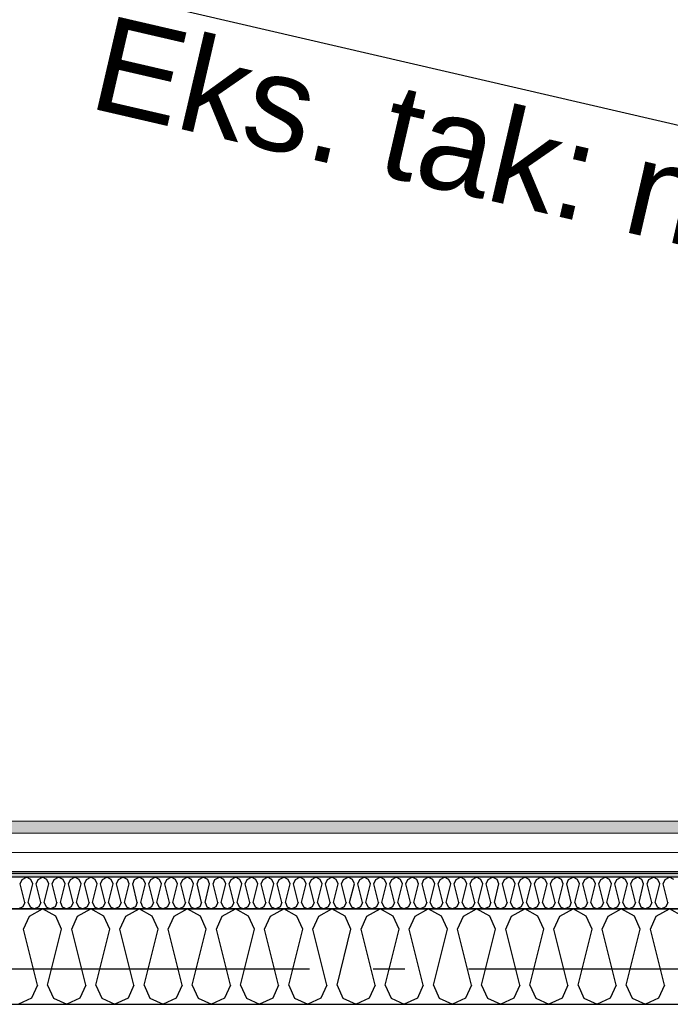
# Model space of a CAD drawing. Header units: millimetres. Extents: x -117798 to 93698, y -182207 to 252400.
# Tile 63 of 222: x -74967 to -73943, y -28272 to -26723. Entities that reach past the tile are written whole.
import ezdxf
from ezdxf.enums import TextEntityAlignment as Align

# ---------------------------------------------------------------- set-up
doc = ezdxf.new("R2010")
doc.units = ezdxf.units.MM
doc.header["$LTSCALE"] = 0.5
doc.header["$MEASUREMENT"] = 0
for name, pattern in [('Akselinje', [1500, 1000, -200, 100, -200]), ('Over snittplan', [260, 150, -50, 10, -50]), ('PLINE', [0])]:
    doc.linetypes.add(name, pattern=pattern)
for name, color, linetype in [('223- Bjelker', 7, 'Continuous'), ('232- Ikke-bærende yttervegger', 7, 'Continuous'), ('232- Ikke-bærende yttervegger (Skravur)', 7, 'Continuous'), ('235- Utvendig kledning og overflate (Skravur)(Nye konstruksjoner)', 7, 'Continuous'), ('256- Faste himlinger og overflatebehandling(Nye konstruksjoner)', 7, 'Continuous'), ('261- Primærkonstruksjon (tak)', 7, 'Continuous'), ('262- Taktekking(Nye konstruksjoner)', 7, 'Continuous'), ('82-- Modullinjer', 7, 'Continuous')]:
    doc.layers.add(name, color=color, linetype=linetype)
doc.layers.add('235- Utvendig kledning og overflate(Nye konstruksjoner)', color=7, linetype='Continuous', lineweight=0)
doc.styles.add('GENERATED_STYLE_1', font='arial.ttf')
doc.styles.add('GENERATED_STYLE_4', font='arial.ttf')

# ---------------------------------------------------------------- blocks, each defined once
blk = doc.blocks.new('*X80')
at = {"layer": '232- Ikke-bærende yttervegger (Skravur)', "linetype": 'PLINE'}
for p, q in [((-74951.2, -28133.5), (-74930.5, -28121.9)), ((-74909.8, -28133.5), (-74930.5, -28121.9)), ((-74875.3, -28133.5), (-74854.6, -28121.9)), ((-74833.9, -28133.5), (-74854.6, -28121.9)), ((-74799.5, -28133.5), (-74778.7, -28121.9)), ((-74758, -28133.5), (-74778.7, -28121.9)), ((-74723.6, -28133.5), (-74702.9, -28121.9)), ((-74682.1, -28133.5), (-74702.9, -28121.9)), ((-74647.7, -28133.5), (-74627, -28121.9)), ((-74606.3, -28133.5), (-74627, -28121.9)), ((-74571.8, -28133.5), (-74551.1, -28121.9)), ((-74530.4, -28133.5), (-74551.1, -28121.9)), ((-74495.9, -28133.5), (-74475.2, -28121.9)), ((-74454.5, -28133.5), (-74475.2, -28121.9)), ((-74420.1, -28133.5), (-74399.3, -28121.9)), ((-74378.6, -28133.5), (-74399.3, -28121.9)), ((-74344.2, -28133.5), (-74323.5, -28121.9)), ((-74302.7, -28133.5), (-74323.5, -28121.9)), ((-74268.3, -28133.5), (-74247.6, -28121.9)), ((-74226.9, -28133.5), (-74247.6, -28121.9)), ((-74192.4, -28133.5), (-74171.7, -28121.9)), ((-74151, -28133.5), (-74171.7, -28121.9)), ((-74116.5, -28133.5), (-74095.8, -28121.9)), ((-74075.1, -28133.5), (-74095.8, -28121.9)), ((-74040.7, -28133.5), (-74019.9, -28121.9)), ((-73999.2, -28133.5), (-74019.9, -28121.9)), ((-73964.8, -28133.5), (-73944.1, -28121.9)), ((-73923.3, -28133.5), (-73944.1, -28121.9)), ((-74960.5, -28153.8), (-74951.2, -28133.5)), ((-74900.5, -28153.8), (-74909.8, -28133.5)), ((-74884.6, -28153.8), (-74875.3, -28133.5)), ((-74824.6, -28153.8), (-74833.9, -28133.5)), ((-74808.7, -28153.8), (-74799.5, -28133.5)), ((-74748.8, -28153.8), (-74758, -28133.5)), ((-74732.8, -28153.8), (-74723.6, -28133.5)), ((-74672.9, -28153.8), (-74682.1, -28133.5)), ((-74656.9, -28153.8), (-74647.7, -28133.5)), ((-74597, -28153.8), (-74606.3, -28133.5)), ((-74581.1, -28153.8), (-74571.8, -28133.5)), ((-74521.1, -28153.8), (-74530.4, -28133.5)), ((-74505.2, -28153.8), (-74495.9, -28133.5)), ((-74445.2, -28153.8), (-74454.5, -28133.5)), ((-74429.3, -28153.8), (-74420.1, -28133.5)), ((-74369.4, -28153.8), (-74378.6, -28133.5)), ((-74353.4, -28153.8), (-74344.2, -28133.5)), ((-74293.5, -28153.8), (-74302.7, -28133.5)), ((-74277.5, -28153.8), (-74268.3, -28133.5)), ((-74217.6, -28153.8), (-74226.9, -28133.5)), ((-74201.7, -28153.8), (-74192.4, -28133.5)), ((-74141.7, -28153.8), (-74151, -28133.5)), ((-74125.8, -28153.8), (-74116.5, -28133.5)), ((-74065.9, -28153.8), (-74075.1, -28133.5)), ((-74049.9, -28153.8), (-74040.7, -28133.5)), ((-73990, -28153.8), (-73999.2, -28133.5)), ((-73974, -28153.8), (-73964.8, -28133.5)), ((-74938.5, -28241.8), (-74960.5, -28153.8)), ((-74922.5, -28241.8), (-74900.5, -28153.8)), ((-74862.6, -28241.8), (-74884.6, -28153.8)), ((-74846.6, -28241.8), (-74824.6, -28153.8)), ((-74786.7, -28241.8), (-74808.7, -28153.8)), ((-74770.8, -28241.8), (-74748.8, -28153.8)), ((-74710.8, -28241.8), (-74732.8, -28153.8)), ((-74694.9, -28241.8), (-74672.9, -28153.8)), ((-74634.9, -28241.8), (-74656.9, -28153.8)), ((-74619, -28241.8), (-74597, -28153.8)), ((-74559.1, -28241.8), (-74581.1, -28153.8)), ((-74543.1, -28241.8), (-74521.1, -28153.8)), ((-74483.2, -28241.8), (-74505.2, -28153.8)), ((-74467.2, -28241.8), (-74445.2, -28153.8)), ((-74407.3, -28241.8), (-74429.3, -28153.8)), ((-74391.4, -28241.8), (-74369.4, -28153.8)), ((-74331.4, -28241.8), (-74353.4, -28153.8)), ((-74315.5, -28241.8), (-74293.5, -28153.8)), ((-74255.5, -28241.8), (-74277.5, -28153.8)), ((-74239.6, -28241.8), (-74217.6, -28153.8)), ((-74179.7, -28241.8), (-74201.7, -28153.8)), ((-74163.7, -28241.8), (-74141.7, -28153.8)), ((-74103.8, -28241.8), (-74125.8, -28153.8)), ((-74087.8, -28241.8), (-74065.9, -28153.8)), ((-74027.9, -28241.8), (-74049.9, -28153.8)), ((-74012, -28241.8), (-73990, -28153.8)), ((-73952, -28241.8), (-73974, -28153.8)), ((-74938.5, -28241.8), (-74947.7, -28262.1)), ((-74922.5, -28241.8), (-74913.3, -28262.1)), ((-74862.6, -28241.8), (-74871.8, -28262.1)), ((-74846.6, -28241.8), (-74837.4, -28262.1)), ((-74786.7, -28241.8), (-74795.9, -28262.1)), ((-74770.8, -28241.8), (-74761.5, -28262.1)), ((-74710.8, -28241.8), (-74720.1, -28262.1)), ((-74694.9, -28241.8), (-74685.6, -28262.1)), ((-74634.9, -28241.8), (-74644.2, -28262.1)), ((-74619, -28241.8), (-74609.8, -28262.1)), ((-74559.1, -28241.8), (-74568.3, -28262.1)), ((-74543.1, -28241.8), (-74533.9, -28262.1)), ((-74483.2, -28241.8), (-74492.4, -28262.1)), ((-74467.2, -28241.8), (-74458, -28262.1)), ((-74407.3, -28241.8), (-74416.6, -28262.1)), ((-74391.4, -28241.8), (-74382.1, -28262.1)), ((-74331.4, -28241.8), (-74340.7, -28262.1)), ((-74315.5, -28241.8), (-74306.2, -28262.1)), ((-74255.5, -28241.8), (-74264.8, -28262.1)), ((-74239.6, -28241.8), (-74230.4, -28262.1)), ((-74179.7, -28241.8), (-74188.9, -28262.1)), ((-74163.7, -28241.8), (-74154.5, -28262.1)), ((-74103.8, -28241.8), (-74113, -28262.1)), ((-74087.8, -28241.8), (-74078.6, -28262.1)), ((-74027.9, -28241.8), (-74037.2, -28262.1)), ((-74012, -28241.8), (-74002.7, -28262.1)), ((-73952, -28241.8), (-73961.3, -28262.1)), ((-74947.7, -28262.1), (-74968.4, -28271.9)), ((-74913.3, -28262.1), (-74892.5, -28271.9)), ((-74871.8, -28262.1), (-74892.5, -28271.9)), ((-74837.4, -28262.1), (-74816.7, -28271.9)), ((-74795.9, -28262.1), (-74816.7, -28271.9)), ((-74761.5, -28262.1), (-74740.8, -28271.9)), ((-74720.1, -28262.1), (-74740.8, -28271.9)), ((-74685.6, -28262.1), (-74664.9, -28271.9)), ((-74644.2, -28262.1), (-74664.9, -28271.9)), ((-74609.8, -28262.1), (-74589, -28271.9)), ((-74568.3, -28262.1), (-74589, -28271.9)), ((-74533.9, -28262.1), (-74513.2, -28271.9)), ((-74492.4, -28262.1), (-74513.2, -28271.9)), ((-74458, -28262.1), (-74437.3, -28271.9)), ((-74416.6, -28262.1), (-74437.3, -28271.9)), ((-74382.1, -28262.1), (-74361.4, -28271.9)), ((-74340.7, -28262.1), (-74361.4, -28271.9)), ((-74306.2, -28262.1), (-74285.5, -28271.9)), ((-74264.8, -28262.1), (-74285.5, -28271.9)), ((-74230.4, -28262.1), (-74209.6, -28271.9)), ((-74188.9, -28262.1), (-74209.6, -28271.9)), ((-74154.5, -28262.1), (-74133.8, -28271.9)), ((-74113, -28262.1), (-74133.8, -28271.9)), ((-74078.6, -28262.1), (-74057.9, -28271.9)), ((-74037.2, -28262.1), (-74057.9, -28271.9)), ((-74002.7, -28262.1), (-73982, -28271.9)), ((-73961.3, -28262.1), (-73982, -28271.9))]:
    blk.add_line(p, q, dxfattribs=at)
blk = doc.blocks.new('*X410')
at = {"layer": '235- Utvendig kledning og overflate (Skravur)(Nye konstruksjoner)', "linetype": 'PLINE'}
for p, q in [((-74965.8, -28082.6), (-74962.7, -28075.8)), ((-74958.4, -28111.9), (-74965.8, -28082.6)), ((-74962.7, -28075.8), (-74955.8, -28071.9)), ((-74948.9, -28075.8), (-74955.8, -28071.9)), ((-74953.1, -28111.9), (-74945.8, -28082.6)), ((-74945.8, -28082.6), (-74948.9, -28075.8)), ((-74940.5, -28082.6), (-74937.4, -28075.8)), ((-74933.1, -28111.9), (-74940.5, -28082.6)), ((-74937.4, -28075.8), (-74930.5, -28071.9)), ((-74923.6, -28075.8), (-74930.5, -28071.9)), ((-74927.8, -28111.9), (-74920.5, -28082.6)), ((-74920.5, -28082.6), (-74923.6, -28075.8)), ((-74915.2, -28082.6), (-74912.1, -28075.8)), ((-74907.9, -28111.9), (-74915.2, -28082.6)), ((-74912.1, -28075.8), (-74905.2, -28071.9)), ((-74898.3, -28075.8), (-74905.2, -28071.9)), ((-74902.5, -28111.9), (-74895.2, -28082.6)), ((-74895.2, -28082.6), (-74898.3, -28075.8)), ((-74889.9, -28082.6), (-74886.8, -28075.8)), ((-74882.6, -28111.9), (-74889.9, -28082.6)), ((-74886.8, -28075.8), (-74879.9, -28071.9)), ((-74873, -28075.8), (-74879.9, -28071.9)), ((-74877.2, -28111.9), (-74869.9, -28082.6)), ((-74869.9, -28082.6), (-74873, -28075.8)), ((-74864.6, -28082.6), (-74861.5, -28075.8)), ((-74857.3, -28111.9), (-74864.6, -28082.6)), ((-74861.5, -28075.8), (-74854.6, -28071.9)), ((-74847.7, -28075.8), (-74854.6, -28071.9)), ((-74852, -28111.9), (-74844.6, -28082.6)), ((-74844.6, -28082.6), (-74847.7, -28075.8)), ((-74839.3, -28082.6), (-74836.2, -28075.8)), ((-74832, -28111.9), (-74839.3, -28082.6)), ((-74836.2, -28075.8), (-74829.3, -28071.9)), ((-74822.4, -28075.8), (-74829.3, -28071.9)), ((-74826.7, -28111.9), (-74819.3, -28082.6)), ((-74819.3, -28082.6), (-74822.4, -28075.8)), ((-74814, -28082.6), (-74810.9, -28075.8)), ((-74806.7, -28111.9), (-74814, -28082.6)), ((-74810.9, -28075.8), (-74804, -28071.9)), ((-74797.1, -28075.8), (-74804, -28071.9)), ((-74801.4, -28111.9), (-74794, -28082.6)), ((-74794, -28082.6), (-74797.1, -28075.8)), ((-74788.7, -28082.6), (-74785.6, -28075.8)), ((-74781.4, -28111.9), (-74788.7, -28082.6)), ((-74785.6, -28075.8), (-74778.7, -28071.9)), ((-74771.8, -28075.8), (-74778.7, -28071.9)), ((-74776.1, -28111.9), (-74768.7, -28082.6)), ((-74768.7, -28082.6), (-74771.8, -28075.8)), ((-74763.4, -28082.6), (-74760.3, -28075.8)), ((-74756.1, -28111.9), (-74763.4, -28082.6)), ((-74760.3, -28075.8), (-74753.4, -28071.9)), ((-74746.5, -28075.8), (-74753.4, -28071.9)), ((-74750.8, -28111.9), (-74743.4, -28082.6)), ((-74743.4, -28082.6), (-74746.5, -28075.8)), ((-74738.1, -28082.6), (-74735.1, -28075.8)), ((-74730.8, -28111.9), (-74738.1, -28082.6)), ((-74735.1, -28075.8), (-74728.1, -28071.9)), ((-74721.2, -28075.8), (-74728.1, -28071.9)), ((-74725.5, -28111.9), (-74718.2, -28082.6)), ((-74718.2, -28082.6), (-74721.2, -28075.8)), ((-74712.8, -28082.6), (-74709.8, -28075.8)), ((-74705.5, -28111.9), (-74712.8, -28082.6)), ((-74709.8, -28075.8), (-74702.9, -28071.9)), ((-74695.9, -28075.8), (-74702.9, -28071.9)), ((-74700.2, -28111.9), (-74692.9, -28082.6)), ((-74692.9, -28082.6), (-74695.9, -28075.8)), ((-74687.5, -28082.6), (-74684.5, -28075.8)), ((-74680.2, -28111.9), (-74687.5, -28082.6)), ((-74684.5, -28075.8), (-74677.6, -28071.9)), ((-74670.7, -28075.8), (-74677.6, -28071.9)), ((-74674.9, -28111.9), (-74667.6, -28082.6)), ((-74667.6, -28082.6), (-74670.7, -28075.8)), ((-74662.3, -28082.6), (-74659.2, -28075.8)), ((-74654.9, -28111.9), (-74662.3, -28082.6)), ((-74659.2, -28075.8), (-74652.3, -28071.9)), ((-74645.4, -28075.8), (-74652.3, -28071.9)), ((-74649.6, -28111.9), (-74642.3, -28082.6)), ((-74642.3, -28082.6), (-74645.4, -28075.8)), ((-74637, -28082.6), (-74633.9, -28075.8)), ((-74629.6, -28111.9), (-74637, -28082.6)), ((-74633.9, -28075.8), (-74627, -28071.9)), ((-74620.1, -28075.8), (-74627, -28071.9)), ((-74624.3, -28111.9), (-74617, -28082.6)), ((-74617, -28082.6), (-74620.1, -28075.8)), ((-74611.7, -28082.6), (-74608.6, -28075.8)), ((-74604.3, -28111.9), (-74611.7, -28082.6)), ((-74608.6, -28075.8), (-74601.7, -28071.9)), ((-74594.8, -28075.8), (-74601.7, -28071.9)), ((-74599, -28111.9), (-74591.7, -28082.6)), ((-74591.7, -28082.6), (-74594.8, -28075.8)), ((-74586.4, -28082.6), (-74583.3, -28075.8)), ((-74579, -28111.9), (-74586.4, -28082.6)), ((-74583.3, -28075.8), (-74576.4, -28071.9)), ((-74569.5, -28075.8), (-74576.4, -28071.9)), ((-74573.7, -28111.9), (-74566.4, -28082.6)), ((-74566.4, -28082.6), (-74569.5, -28075.8)), ((-74561.1, -28082.6), (-74558, -28075.8)), ((-74553.8, -28111.9), (-74561.1, -28082.6)), ((-74558, -28075.8), (-74551.1, -28071.9)), ((-74544.2, -28075.8), (-74551.1, -28071.9)), ((-74548.4, -28111.9), (-74541.1, -28082.6)), ((-74541.1, -28082.6), (-74544.2, -28075.8)), ((-74535.8, -28082.6), (-74532.7, -28075.8)), ((-74528.5, -28111.9), (-74535.8, -28082.6)), ((-74532.7, -28075.8), (-74525.8, -28071.9)), ((-74518.9, -28075.8), (-74525.8, -28071.9)), ((-74523.1, -28111.9), (-74515.8, -28082.6)), ((-74515.8, -28082.6), (-74518.9, -28075.8)), ((-74510.5, -28082.6), (-74507.4, -28075.8)), ((-74503.2, -28111.9), (-74510.5, -28082.6)), ((-74507.4, -28075.8), (-74500.5, -28071.9)), ((-74493.6, -28075.8), (-74500.5, -28071.9)), ((-74497.9, -28111.9), (-74490.5, -28082.6)), ((-74490.5, -28082.6), (-74493.6, -28075.8)), ((-74485.2, -28082.6), (-74482.1, -28075.8)), ((-74477.9, -28111.9), (-74485.2, -28082.6)), ((-74482.1, -28075.8), (-74475.2, -28071.9)), ((-74468.3, -28075.8), (-74475.2, -28071.9)), ((-74472.6, -28111.9), (-74465.2, -28082.6)), ((-74465.2, -28082.6), (-74468.3, -28075.8)), ((-74459.9, -28082.6), (-74456.8, -28075.8)), ((-74452.6, -28111.9), (-74459.9, -28082.6)), ((-74456.8, -28075.8), (-74449.9, -28071.9)), ((-74443, -28075.8), (-74449.9, -28071.9)), ((-74447.3, -28111.9), (-74439.9, -28082.6)), ((-74439.9, -28082.6), (-74443, -28075.8)), ((-74434.6, -28082.6), (-74431.5, -28075.8)), ((-74427.3, -28111.9), (-74434.6, -28082.6)), ((-74431.5, -28075.8), (-74424.6, -28071.9)), ((-74417.7, -28075.8), (-74424.6, -28071.9)), ((-74422, -28111.9), (-74414.6, -28082.6)), ((-74414.6, -28082.6), (-74417.7, -28075.8)), ((-74409.3, -28082.6), (-74406.2, -28075.8)), ((-74402, -28111.9), (-74409.3, -28082.6)), ((-74406.2, -28075.8), (-74399.3, -28071.9)), ((-74392.4, -28075.8), (-74399.3, -28071.9)), ((-74396.7, -28111.9), (-74389.3, -28082.6)), ((-74389.3, -28082.6), (-74392.4, -28075.8)), ((-74384, -28082.6), (-74381, -28075.8)), ((-74376.7, -28111.9), (-74384, -28082.6)), ((-74381, -28075.8), (-74374, -28071.9)), ((-74367.1, -28075.8), (-74374, -28071.9)), ((-74371.4, -28111.9), (-74364.1, -28082.6)), ((-74364.1, -28082.6), (-74367.1, -28075.8)), ((-74358.7, -28082.6), (-74355.7, -28075.8)), ((-74351.4, -28111.9), (-74358.7, -28082.6)), ((-74355.7, -28075.8), (-74348.8, -28071.9)), ((-74341.8, -28075.8), (-74348.8, -28071.9)), ((-74346.1, -28111.9), (-74338.8, -28082.6)), ((-74338.8, -28082.6), (-74341.8, -28075.8)), ((-74333.4, -28082.6), (-74330.4, -28075.8)), ((-74326.1, -28111.9), (-74333.4, -28082.6)), ((-74330.4, -28075.8), (-74323.5, -28071.9)), ((-74316.6, -28075.8), (-74323.5, -28071.9)), ((-74320.8, -28111.9), (-74313.5, -28082.6)), ((-74313.5, -28082.6), (-74316.6, -28075.8)), ((-74308.2, -28082.6), (-74305.1, -28075.8)), ((-74300.8, -28111.9), (-74308.2, -28082.6)), ((-74305.1, -28075.8), (-74298.2, -28071.9)), ((-74291.3, -28075.8), (-74298.2, -28071.9)), ((-74295.5, -28111.9), (-74288.2, -28082.6)), ((-74288.2, -28082.6), (-74291.3, -28075.8)), ((-74282.9, -28082.6), (-74279.8, -28075.8)), ((-74275.5, -28111.9), (-74282.9, -28082.6)), ((-74279.8, -28075.8), (-74272.9, -28071.9)), ((-74266, -28075.8), (-74272.9, -28071.9)), ((-74270.2, -28111.9), (-74262.9, -28082.6)), ((-74262.9, -28082.6), (-74266, -28075.8)), ((-74257.6, -28082.6), (-74254.5, -28075.8)), ((-74250.2, -28111.9), (-74257.6, -28082.6)), ((-74254.5, -28075.8), (-74247.6, -28071.9)), ((-74240.7, -28075.8), (-74247.6, -28071.9)), ((-74244.9, -28111.9), (-74237.6, -28082.6)), ((-74237.6, -28082.6), (-74240.7, -28075.8)), ((-74232.3, -28082.6), (-74229.2, -28075.8)), ((-74224.9, -28111.9), (-74232.3, -28082.6)), ((-74229.2, -28075.8), (-74222.3, -28071.9)), ((-74215.4, -28075.8), (-74222.3, -28071.9)), ((-74219.6, -28111.9), (-74212.3, -28082.6)), ((-74212.3, -28082.6), (-74215.4, -28075.8)), ((-74207, -28082.6), (-74203.9, -28075.8)), ((-74199.6, -28111.9), (-74207, -28082.6)), ((-74203.9, -28075.8), (-74197, -28071.9)), ((-74190.1, -28075.8), (-74197, -28071.9)), ((-74194.3, -28111.9), (-74187, -28082.6)), ((-74187, -28082.6), (-74190.1, -28075.8)), ((-74181.7, -28082.6), (-74178.6, -28075.8)), ((-74174.4, -28111.9), (-74181.7, -28082.6)), ((-74178.6, -28075.8), (-74171.7, -28071.9)), ((-74164.8, -28075.8), (-74171.7, -28071.9)), ((-74169, -28111.9), (-74161.7, -28082.6)), ((-74161.7, -28082.6), (-74164.8, -28075.8)), ((-74156.4, -28082.6), (-74153.3, -28075.8)), ((-74149.1, -28111.9), (-74156.4, -28082.6)), ((-74153.3, -28075.8), (-74146.4, -28071.9)), ((-74139.5, -28075.8), (-74146.4, -28071.9)), ((-74143.7, -28111.9), (-74136.4, -28082.6)), ((-74136.4, -28082.6), (-74139.5, -28075.8)), ((-74131.1, -28082.6), (-74128, -28075.8)), ((-74123.8, -28111.9), (-74131.1, -28082.6)), ((-74128, -28075.8), (-74121.1, -28071.9)), ((-74114.2, -28075.8), (-74121.1, -28071.9)), ((-74118.5, -28111.9), (-74111.1, -28082.6)), ((-74111.1, -28082.6), (-74114.2, -28075.8)), ((-74105.8, -28082.6), (-74102.7, -28075.8)), ((-74098.5, -28111.9), (-74105.8, -28082.6)), ((-74102.7, -28075.8), (-74095.8, -28071.9)), ((-74088.9, -28075.8), (-74095.8, -28071.9)), ((-74093.2, -28111.9), (-74085.8, -28082.6)), ((-74085.8, -28082.6), (-74088.9, -28075.8)), ((-74080.5, -28082.6), (-74077.4, -28075.8)), ((-74073.2, -28111.9), (-74080.5, -28082.6)), ((-74077.4, -28075.8), (-74070.5, -28071.9)), ((-74063.6, -28075.8), (-74070.5, -28071.9)), ((-74067.9, -28111.9), (-74060.5, -28082.6)), ((-74060.5, -28082.6), (-74063.6, -28075.8)), ((-74055.2, -28082.6), (-74052.1, -28075.8)), ((-74047.9, -28111.9), (-74055.2, -28082.6)), ((-74052.1, -28075.8), (-74045.2, -28071.9)), ((-74038.3, -28075.8), (-74045.2, -28071.9)), ((-74042.6, -28111.9), (-74035.2, -28082.6)), ((-74035.2, -28082.6), (-74038.3, -28075.8)), ((-74029.9, -28082.6), (-74026.8, -28075.8)), ((-74022.6, -28111.9), (-74029.9, -28082.6)), ((-74026.8, -28075.8), (-74019.9, -28071.9)), ((-74013, -28075.8), (-74019.9, -28071.9)), ((-74017.3, -28111.9), (-74010, -28082.6)), ((-74010, -28082.6), (-74013, -28075.8)), ((-74004.6, -28082.6), (-74001.6, -28075.8)), ((-73997.3, -28111.9), (-74004.6, -28082.6)), ((-74001.6, -28075.8), (-73994.6, -28071.9)), ((-73987.7, -28075.8), (-73994.6, -28071.9)), ((-73992, -28111.9), (-73984.7, -28082.6)), ((-73984.7, -28082.6), (-73987.7, -28075.8)), ((-73979.3, -28082.6), (-73976.3, -28075.8)), ((-73972, -28111.9), (-73979.3, -28082.6)), ((-73976.3, -28075.8), (-73969.4, -28071.9)), ((-73962.4, -28075.8), (-73969.4, -28071.9)), ((-73966.7, -28111.9), (-73959.4, -28082.6)), ((-73959.4, -28082.6), (-73962.4, -28075.8)), ((-73954.1, -28082.6), (-73951, -28075.8)), ((-73946.7, -28111.9), (-73954.1, -28082.6)), ((-73951, -28075.8), (-73944.1, -28071.9)), ((-73937.2, -28075.8), (-73944.1, -28071.9)), ((-74958.4, -28111.9), (-74961.5, -28118.7)), ((-74953.1, -28111.9), (-74950, -28118.7)), ((-74933.1, -28111.9), (-74936.2, -28118.7)), ((-74927.8, -28111.9), (-74924.7, -28118.7)), ((-74907.9, -28111.9), (-74910.9, -28118.7)), ((-74902.5, -28111.9), (-74899.5, -28118.7)), ((-74882.6, -28111.9), (-74885.6, -28118.7)), ((-74877.2, -28111.9), (-74874.2, -28118.7)), ((-74857.3, -28111.9), (-74860.3, -28118.7)), ((-74852, -28111.9), (-74848.9, -28118.7)), ((-74832, -28111.9), (-74835.1, -28118.7)), ((-74826.7, -28111.9), (-74823.6, -28118.7)), ((-74806.7, -28111.9), (-74809.8, -28118.7)), ((-74801.4, -28111.9), (-74798.3, -28118.7)), ((-74781.4, -28111.9), (-74784.5, -28118.7)), ((-74776.1, -28111.9), (-74773, -28118.7)), ((-74756.1, -28111.9), (-74759.2, -28118.7)), ((-74750.8, -28111.9), (-74747.7, -28118.7)), ((-74730.8, -28111.9), (-74733.9, -28118.7)), ((-74725.5, -28111.9), (-74722.4, -28118.7)), ((-74705.5, -28111.9), (-74708.6, -28118.7)), ((-74700.2, -28111.9), (-74697.1, -28118.7)), ((-74680.2, -28111.9), (-74683.3, -28118.7)), ((-74674.9, -28111.9), (-74671.8, -28118.7)), ((-74654.9, -28111.9), (-74658, -28118.7)), ((-74649.6, -28111.9), (-74646.5, -28118.7)), ((-74629.6, -28111.9), (-74632.7, -28118.7)), ((-74624.3, -28111.9), (-74621.2, -28118.7)), ((-74604.3, -28111.9), (-74607.4, -28118.7)), ((-74599, -28111.9), (-74595.9, -28118.7)), ((-74579, -28111.9), (-74582.1, -28118.7)), ((-74573.7, -28111.9), (-74570.6, -28118.7)), ((-74553.8, -28111.9), (-74556.8, -28118.7)), ((-74548.4, -28111.9), (-74545.4, -28118.7)), ((-74528.5, -28111.9), (-74531.5, -28118.7)), ((-74523.1, -28111.9), (-74520.1, -28118.7)), ((-74503.2, -28111.9), (-74506.2, -28118.7)), ((-74497.9, -28111.9), (-74494.8, -28118.7)), ((-74477.9, -28111.9), (-74481, -28118.7)), ((-74472.6, -28111.9), (-74469.5, -28118.7)), ((-74452.6, -28111.9), (-74455.7, -28118.7)), ((-74447.3, -28111.9), (-74444.2, -28118.7)), ((-74427.3, -28111.9), (-74430.4, -28118.7)), ((-74422, -28111.9), (-74418.9, -28118.7)), ((-74402, -28111.9), (-74405.1, -28118.7)), ((-74396.7, -28111.9), (-74393.6, -28118.7)), ((-74376.7, -28111.9), (-74379.8, -28118.7)), ((-74371.4, -28111.9), (-74368.3, -28118.7)), ((-74351.4, -28111.9), (-74354.5, -28118.7)), ((-74346.1, -28111.9), (-74343, -28118.7)), ((-74326.1, -28111.9), (-74329.2, -28118.7)), ((-74320.8, -28111.9), (-74317.7, -28118.7)), ((-74300.8, -28111.9), (-74303.9, -28118.7)), ((-74295.5, -28111.9), (-74292.4, -28118.7)), ((-74275.5, -28111.9), (-74278.6, -28118.7)), ((-74270.2, -28111.9), (-74267.1, -28118.7)), ((-74250.2, -28111.9), (-74253.3, -28118.7)), ((-74244.9, -28111.9), (-74241.8, -28118.7)), ((-74224.9, -28111.9), (-74228, -28118.7)), ((-74219.6, -28111.9), (-74216.5, -28118.7)), ((-74199.6, -28111.9), (-74202.7, -28118.7)), ((-74194.3, -28111.9), (-74191.3, -28118.7)), ((-74174.4, -28111.9), (-74177.4, -28118.7)), ((-74169, -28111.9), (-74166, -28118.7)), ((-74149.1, -28111.9), (-74152.1, -28118.7)), ((-74143.7, -28111.9), (-74140.7, -28118.7)), ((-74123.8, -28111.9), (-74126.9, -28118.7)), ((-74118.5, -28111.9), (-74115.4, -28118.7)), ((-74098.5, -28111.9), (-74101.6, -28118.7)), ((-74093.2, -28111.9), (-74090.1, -28118.7)), ((-74073.2, -28111.9), (-74076.3, -28118.7)), ((-74067.9, -28111.9), (-74064.8, -28118.7)), ((-74047.9, -28111.9), (-74051, -28118.7)), ((-74042.6, -28111.9), (-74039.5, -28118.7)), ((-74022.6, -28111.9), (-74025.7, -28118.7)), ((-74017.3, -28111.9), (-74014.2, -28118.7)), ((-73997.3, -28111.9), (-74000.4, -28118.7)), ((-73992, -28111.9), (-73988.9, -28118.7)), ((-73972, -28111.9), (-73975.1, -28118.7)), ((-73966.7, -28111.9), (-73963.6, -28118.7)), ((-73946.7, -28111.9), (-73949.8, -28118.7)), ((-74961.5, -28118.7), (-74968.4, -28121.9)), ((-74950, -28118.7), (-74943.1, -28121.9)), ((-74936.2, -28118.7), (-74943.1, -28121.9)), ((-74924.7, -28118.7), (-74917.8, -28121.9)), ((-74910.9, -28118.7), (-74917.8, -28121.9)), ((-74899.5, -28118.7), (-74892.5, -28121.9)), ((-74885.6, -28118.7), (-74892.5, -28121.9)), ((-74874.2, -28118.7), (-74867.3, -28121.9)), ((-74860.3, -28118.7), (-74867.3, -28121.9)), ((-74848.9, -28118.7), (-74842, -28121.9)), ((-74835.1, -28118.7), (-74842, -28121.9)), ((-74823.6, -28118.7), (-74816.7, -28121.9)), ((-74809.8, -28118.7), (-74816.7, -28121.9)), ((-74798.3, -28118.7), (-74791.4, -28121.9)), ((-74784.5, -28118.7), (-74791.4, -28121.9)), ((-74773, -28118.7), (-74766.1, -28121.9)), ((-74759.2, -28118.7), (-74766.1, -28121.9)), ((-74747.7, -28118.7), (-74740.8, -28121.9)), ((-74733.9, -28118.7), (-74740.8, -28121.9)), ((-74722.4, -28118.7), (-74715.5, -28121.9)), ((-74708.6, -28118.7), (-74715.5, -28121.9)), ((-74697.1, -28118.7), (-74690.2, -28121.9)), ((-74683.3, -28118.7), (-74690.2, -28121.9)), ((-74671.8, -28118.7), (-74664.9, -28121.9)), ((-74658, -28118.7), (-74664.9, -28121.9)), ((-74646.5, -28118.7), (-74639.6, -28121.9)), ((-74632.7, -28118.7), (-74639.6, -28121.9)), ((-74621.2, -28118.7), (-74614.3, -28121.9)), ((-74607.4, -28118.7), (-74614.3, -28121.9)), ((-74595.9, -28118.7), (-74589, -28121.9)), ((-74582.1, -28118.7), (-74589, -28121.9)), ((-74570.6, -28118.7), (-74563.7, -28121.9)), ((-74556.8, -28118.7), (-74563.7, -28121.9)), ((-74545.4, -28118.7), (-74538.4, -28121.9)), ((-74531.5, -28118.7), (-74538.4, -28121.9)), ((-74520.1, -28118.7), (-74513.2, -28121.9)), ((-74506.2, -28118.7), (-74513.2, -28121.9)), ((-74494.8, -28118.7), (-74487.9, -28121.9)), ((-74481, -28118.7), (-74487.9, -28121.9)), ((-74469.5, -28118.7), (-74462.6, -28121.9)), ((-74455.7, -28118.7), (-74462.6, -28121.9)), ((-74444.2, -28118.7), (-74437.3, -28121.9)), ((-74430.4, -28118.7), (-74437.3, -28121.9)), ((-74418.9, -28118.7), (-74412, -28121.9)), ((-74405.1, -28118.7), (-74412, -28121.9)), ((-74393.6, -28118.7), (-74386.7, -28121.9)), ((-74379.8, -28118.7), (-74386.7, -28121.9)), ((-74368.3, -28118.7), (-74361.4, -28121.9)), ((-74354.5, -28118.7), (-74361.4, -28121.9)), ((-74343, -28118.7), (-74336.1, -28121.9)), ((-74329.2, -28118.7), (-74336.1, -28121.9)), ((-74317.7, -28118.7), (-74310.8, -28121.9)), ((-74303.9, -28118.7), (-74310.8, -28121.9)), ((-74292.4, -28118.7), (-74285.5, -28121.9)), ((-74278.6, -28118.7), (-74285.5, -28121.9)), ((-74267.1, -28118.7), (-74260.2, -28121.9)), ((-74253.3, -28118.7), (-74260.2, -28121.9)), ((-74241.8, -28118.7), (-74234.9, -28121.9)), ((-74228, -28118.7), (-74234.9, -28121.9)), ((-74216.5, -28118.7), (-74209.6, -28121.9)), ((-74202.7, -28118.7), (-74209.6, -28121.9)), ((-74191.3, -28118.7), (-74184.3, -28121.9)), ((-74177.4, -28118.7), (-74184.3, -28121.9)), ((-74166, -28118.7), (-74159.1, -28121.9)), ((-74152.1, -28118.7), (-74159.1, -28121.9)), ((-74140.7, -28118.7), (-74133.8, -28121.9)), ((-74126.9, -28118.7), (-74133.8, -28121.9)), ((-74115.4, -28118.7), (-74108.5, -28121.9)), ((-74101.6, -28118.7), (-74108.5, -28121.9)), ((-74090.1, -28118.7), (-74083.2, -28121.9)), ((-74076.3, -28118.7), (-74083.2, -28121.9)), ((-74064.8, -28118.7), (-74057.9, -28121.9)), ((-74051, -28118.7), (-74057.9, -28121.9)), ((-74039.5, -28118.7), (-74032.6, -28121.9)), ((-74025.7, -28118.7), (-74032.6, -28121.9)), ((-74014.2, -28118.7), (-74007.3, -28121.9)), ((-74000.4, -28118.7), (-74007.3, -28121.9)), ((-73988.9, -28118.7), (-73982, -28121.9)), ((-73975.1, -28118.7), (-73982, -28121.9)), ((-73963.6, -28118.7), (-73956.7, -28121.9)), ((-73949.8, -28118.7), (-73956.7, -28121.9))]:
    blk.add_line(p, q, dxfattribs=at)
blk = doc.blocks.new('Standard grid marker[202]', base_point=(20939.5, -28216.9))
at = {"layer": '82-- Modullinjer', "linetype": 'Akselinje'}
blk.add_line((20739.5, -28216.9), (-81321.3, -28216.9), dxfattribs=at)
at = {"layer": '82-- Modullinjer', "style": 'GENERATED_STYLE_4'}
for tag, p in [('AC_MarkerText_1_1', (-81898.8, -28256.9)), ('AC_MarkerText_1_0', (21062, -28256.9))]:
    blk.add_attdef(tag, text='', height=175, rotation=90, dxfattribs=at).set_placement(p, align=Align.TOP_CENTER)

msp = doc.modelspace()

# ---------------------------------------------------------------- hatches: boundary and pattern name
at = {"layer": '235- Utvendig kledning og overflate (Skravur)(Nye konstruksjoner)', "linetype": 'Continuous'}
h = msp.add_hatch(dxfattribs=at)
h.set_pattern_fill('Skrålinjer_2', color=256, style=0, pattern_type=2)
h.set_pattern_definition([(225, (0, 0), (-56.56854, 56.56854), [80, 0])])
h.paths.add_polyline_path([(-68911.2, -27983.9), (-77768.2, -27983.9), (-77768.2, -28002.9), (-68911.2, -28002.9)])
h = msp.add_hatch(dxfattribs=at)
h.set_pattern_fill('Prikker_tett', color=256, style=0, pattern_type=2)
h.set_pattern_definition([(0, (0, 0), (0, 43.30127), [0, -25]), (0, (12.5, 21.65), (0, 43.30127), [0, -25])])
h.paths.add_polyline_path([(-68860.8, -28062.9), (-77768.2, -28062.9), (-77768.2, -28071.9), (-68855, -28071.9)])

# ---------------------------------------------------------------- linework, layer by layer
at = {"layer": '223- Bjelker', "linetype": 'Over snittplan'}
msp.add_line((-64288.2, -28121.9), (-77768.2, -28121.9), dxfattribs=at)
at = {"layer": '232- Ikke-bærende yttervegger', "linetype": 'PLINE', "flags": 128}
for points in [[(-68823.2, -28121.9), (-77768.2, -28121.9)], [(-77768.2, -28271.9), (-64388.2, -28271.9)]]:
    msp.add_lwpolyline(points, dxfattribs=at)
at = {"layer": '235- Utvendig kledning og overflate(Nye konstruksjoner)', "linetype": 'PLINE'}
for p, q in [((-68899, -28002.9), (-77768.2, -28002.9)), ((-68879.9, -28032.9), (-77768.2, -28032.9)), ((-68860.8, -28062.9), (-77768.2, -28062.9)), ((-68855, -28071.9), (-77768.2, -28071.9))]:
    msp.add_line(p, q, dxfattribs=at)
at = {"layer": '235- Utvendig kledning og overflate(Nye konstruksjoner)', "linetype": 'PLINE', "flags": 128}
for points in [[(-68911.2, -27983.9), (-77768.2, -27983.9)], [(-77768.2, -28121.9), (-68823.2, -28121.9)]]:
    msp.add_lwpolyline(points, dxfattribs=at)
at = {"layer": '256- Faste himlinger og overflatebehandling(Nye konstruksjoner)', "linetype": 'PLINE', "flags": 128}
msp.add_lwpolyline([(-69600.7, -28066.2), (-77218.2, -28066.2)], dxfattribs=at)
at = {"layer": '261- Primærkonstruksjon (tak)', "linetype": 'PLINE', "flags": 128}
for points in [[(-77818.2, -28121.9), (-64238.2, -28121.9)], [(-69600.7, -28121.9), (-76618.2, -28121.9)]]:
    msp.add_lwpolyline(points, dxfattribs=at)
at = {"layer": '262- Taktekking(Nye konstruksjoner)', "linetype": 'PLINE'}
msp.add_line((-68823.2, -28071.9), (-77718.2, -26011.9), dxfattribs=at)
at = {"layer": '262- Taktekking(Nye konstruksjoner)', "linetype": 'PLINE', "flags": 128}
msp.add_lwpolyline([(-68823.2, -28071.9), (-77718.2, -28071.9)], dxfattribs=at)

# ---------------------------------------------------------------- block references
at = {"layer": '232- Ikke-bærende yttervegger'}
msp.add_blockref('*X80', (0, 0), dxfattribs=at)
at = {"layer": '235- Utvendig kledning og overflate(Nye konstruksjoner)'}
msp.add_blockref('*X410', (0, 0), dxfattribs=at)
at = {"layer": '82-- Modullinjer', "linetype": 'PLINE'}
msp.add_blockref('Standard grid marker[202]', (20939.5, -28216.9), dxfattribs=at)

# ---------------------------------------------------------------- texts
at = {"layer": '262- Taktekking(Nye konstruksjoner)', "linetype": 'Continuous', "insert": (-72931.4, -27354.1), "char_height": 150, "attachment_point": 8, "rotation": 346.9607, "style": 'GENERATED_STYLE_1'}
msp.add_mtext('\\A1;{\\pqc;\\fArial|b0|i0|c0|p0;\\W1.000000;Eks. tak\\fArial|b0|i0|c0|p0;\\W1.000000;: \\fArial|b0|i0|c0|p0;\\W1.000000;ny lufting, undertak, og\\fArial|b0|i0|c0|p0;\\W1.000000; taktekking}', dxfattribs=at)

doc.saveas('drawing.dxf')
